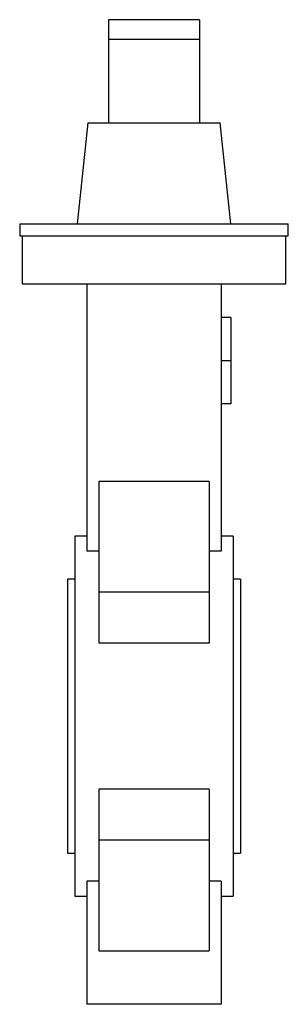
# Paper-space layout '_Normale a' of a CAD drawing. Header units: millimetres. Extents: x -28 to 28, y -60 to 145.
import ezdxf

# ---------------------------------------------------------------- set-up
doc = ezdxf.new("R2010")
doc.units = ezdxf.units.MM

psp = doc.layouts.new('_Normale a')

# ---------------------------------------------------------------- linework, layer by layer
at = {"color": 7, "linetype": 'Continuous', "lineweight": 25}
for p, q in [((-9.5, 145), (-9.5, 123.5)), ((9.5, 145), (-9.5, 145)), ((9.5, 145), (9.5, 123.5)), ((9.5, 140.85), (-9.5, 140.85)), ((-13.79, 123.5), (-16, 102.5)), ((-13.79, 123.5), (13.79, 123.5)), ((16, 102.5), (13.79, 123.5)), ((-28, 102.5), (-28, 100)), ((-28, 102.5), (28, 102.5)), ((28, 100), (28, 102.5)), ((-28, 100), (28, 100)), ((-27.5, 100), (-27.5, 90)), ((27.5, 90), (27.5, 100)), ((-27.5, 90), (27.5, 90)), ((-14, 90), (-14, 34.37)), ((14, 90), (14, 34.37)), ((16, 83), (14, 83)), ((16, 83), (16, 65)), ((16, 74), (14, 74)), ((16, 65), (14, 65)), ((11.5, 48.86), (-11.5, 48.86)), ((-11.5, 48.86), (-11.5, 15.19)), ((11.5, 48.86), (11.5, 15.19)), ((-14, 37.5), (-16.5, 37.5)), ((-16.5, 37.5), (-16.5, -37.5)), ((16.5, 37.5), (14, 37.5)), ((16.5, 37.5), (16.5, -37.5)), ((-11.5, 34.37), (-14, 34.37)), ((14, 34.37), (11.5, 34.37)), ((-16.5, 28.5), (-18, 28.5)), ((-18, 28.5), (-18, -28.5)), ((18, 28.5), (16.5, 28.5)), ((18, 28.5), (18, -28.5)), ((11.5, 25.81), (-11.5, 25.81)), ((11.5, 15.19), (-11.5, 15.19)), ((-11.5, -15.19), (-11.5, -48.86)), ((11.5, -15.19), (-11.5, -15.19)), ((11.5, -15.19), (11.5, -48.86)), ((11.5, -25.81), (-11.5, -25.81)), ((-18, -28.5), (-16.5, -28.5)), ((16.5, -28.5), (18, -28.5)), ((-11.5, -34.37), (-14, -34.37)), ((-14, -34.37), (-14, -60)), ((14, -34.37), (11.5, -34.37)), ((14, -34.37), (14, -60)), ((-16.5, -37.5), (-14, -37.5)), ((14, -37.5), (16.5, -37.5)), ((-11.5, -48.86), (11.5, -48.86)), ((14, -60), (-14, -60))]:
    psp.add_line(p, q, dxfattribs=at)

doc.saveas('drawing.dxf')
